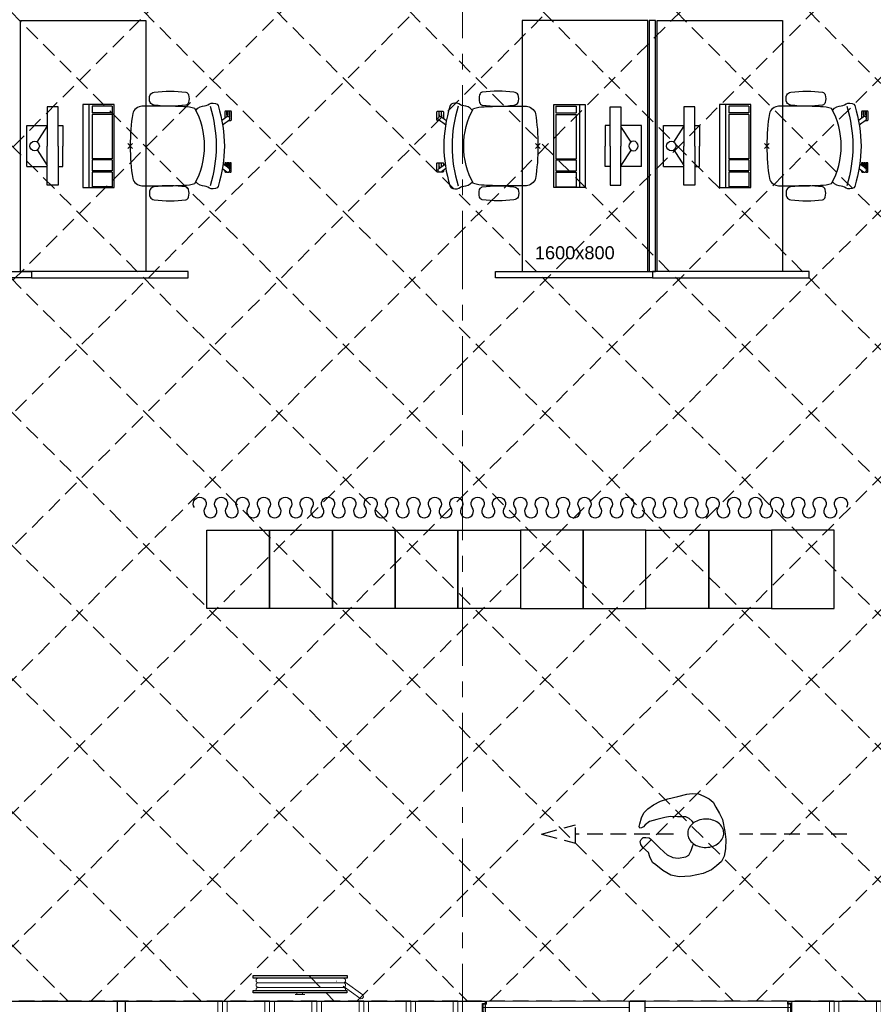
# Model space of a CAD drawing. Header units: millimetres. Extents: x 164327 to 368283, y 131426 to 274001.
# Tile 43 of 160: x 253903 to 259347, y 262013 to 268288. Entities that reach past the tile are written whole.
import ezdxf

# ---------------------------------------------------------------- set-up
doc = ezdxf.new("R2010")
doc.units = ezdxf.units.MM
doc.header["$LTSCALE"] = 400
doc.header["$PDMODE"] = 3
doc.header["$PDSIZE"] = 15
doc.linetypes.add('CENTER', pattern=[2, 1.25, -0.25, 0.25, -0.25])
doc.linetypes.add('HIDDEN', pattern=[0.375, 0.25, -0.125])
for name, color, linetype in [('-gd', 2, 'Continuous'), ('inr', 4, 'Continuous'), ('looplijnen', 8, 'HIDDEN'), ('plafond', 255, 'HIDDEN'), ('plat', 5, 'Continuous'), ('sona-s008_ip0', 7, 'Continuous'), ('stramien', 1, 'CENTER'), ('symbol', 1, 'Continuous'), ('timmerwerk-ge', 150, 'Continuous')]:
    doc.layers.add(name, color=color, linetype=linetype)
for name, color, linetype, lineweight in [('mat-scheidingswand-horizontaal', 5, 'Continuous', 25), ('mat-scheidingswand-vertikaal', 5, 'Continuous', 25), ('None', 7, 'Continuous', 9)]:
    doc.layers.add(name, color=color, linetype=linetype, lineweight=lineweight)
doc.styles.add('Arial', font='arial.ttf', dxfattribs={"height": 211.666667})

# ---------------------------------------------------------------- blocks, each defined once
blk = doc.blocks.new('*X67')
at = {"layer": 'None', "lineweight": 9}
for p, q in [((4900, -3840), (5000, -3840)), ((4900, -3870), (5000, -3870)), ((4900, -3900), (5000, -3900)), ((4900, -4140), (5000, -4140)), ((4900, -4170), (5000, -4170)), ((4900, -4200), (5000, -4200)), ((4900, -4440), (5000, -4440)), ((4900, -4470), (5000, -4470)), ((4900, -4500), (5000, -4500)), ((4900, -4740), (5000, -4740)), ((4900, -4770), (5000, -4770)), ((4900, -4800), (5000, -4800)), ((4900, -5040), (5000, -5040)), ((4900, -5070), (5000, -5070)), ((4900, -5100), (5000, -5100)), ((4900, -5340), (5000, -5340)), ((4900, -5370), (5000, -5370)), ((4900, -5400), (5000, -5400))]:
    blk.add_line(p, q, dxfattribs=at)
blk = doc.blocks.new('*X68')
at = {"layer": 'None', "lineweight": 9}
for p, q in [((4900, -7500), (5000, -7500)), ((4900, -7740), (5000, -7740)), ((4900, -7770), (5000, -7770)), ((4900, -7800), (5000, -7800)), ((4900, -8040), (5000, -8040)), ((4900, -8070), (5000, -8070)), ((4900, -8100), (5000, -8100)), ((4900, -8340), (5000, -8340)), ((4900, -8370), (5000, -8370)), ((4900, -8400), (5000, -8400)), ((4900, -8640), (5000, -8640)), ((4900, -8670), (5000, -8670))]:
    blk.add_line(p, q, dxfattribs=at)
blk = doc.blocks.new('kubica deur 930')
at = {"layer": 'None', "color": 43, "linetype": 'Continuous', "lineweight": 9}
blk.add_line((0, -40), (0, -970), dxfattribs=at)
at = {"layer": 'None', "color": 140, "linetype": 'Continuous', "lineweight": 15}
blk.add_lwpolyline([(0, -40), (0, 0), (-910, 0), (-910, -20), (-930, -20), (-930, -40)], close=True, dxfattribs=at)
at = {"layer": 'None', "color": 43, "linetype": 'Continuous', "lineweight": 9}
blk.add_arc((0, -40), 930, 180, 270, dxfattribs=at)
blk = doc.blocks.new('*U86')
at = {"layer": 'None', "color": 92, "linetype": 'Continuous', "lineweight": 25}
for p, q in [((4900, -7497.5), (4985, -7497.5)), ((4985, -7497.5), (4985, -7477.5)), ((4985, -7477.5), (5000, -7477.5))]:
    blk.add_line(p, q, dxfattribs=at)
at = {"layer": 'None', "color": 7, "xscale": -1, "rotation": 270}
blk.add_blockref('kubica deur 930', (5000, -6562.5), dxfattribs=at)
blk = doc.blocks.new('*U87')
at = {"layer": 'None', "color": 92, "linetype": 'Continuous', "lineweight": 25}
for p, q in [((4900, -5527.5), (4985, -5527.5)), ((4985, -5527.5), (4985, -5547.5)), ((4985, -5547.5), (5000, -5547.5))]:
    blk.add_line(p, q, dxfattribs=at)
at = {"layer": 'None', "color": 7, "rotation": 270}
blk.add_blockref('kubica deur 930', (5000, -6462.5), dxfattribs=at)
blk = doc.blocks.new('symb-ps03_b2')
blk.add_lwpolyline([(82.2, -333.7), (93.5, -323.3), (109.6, -304.5), (119.8, -284.7), (121.3, -230.8), (122.5, -183.8), (115.8, -150.4), (104.2, -98.4), (90.8, -52.2), (69, -24.8), (57.7, -13.2), (50.2, -0.9), (49.4, 8.5), (59.4, 13), (75.8, 8.9), (114.7, -1.3), (145.3, -16.6), (172.1, -41.1), (196.4, -77.8), (221.1, -122.2), (235.7, -169.2), (249.9, -232.3), (265.9, -290), (270.3, -324.8), (267.4, -365.4), (252.2, -399.3), (234.6, -432.8), (213.5, -457.5), (181.2, -475.4), (141, -499), (102.8, -516.9), (26.9, -533.5), (-23.3, -539.3), (-83.1, -537.5), (-129.9, -527.7), (-165.1, -510.7), (-191.8, -478.7), (-217.7, -447.5), (-240.8, -394), (-258.1, -313.4), (-261.7, -241.7), (-250.8, -189), (-222, -138.3), (-185.2, -93.4), (-169.5, -72.2), (-133.8, -53.9), (-107.1, -45.7), (-74.5, -10), (-56.5, 2.3), (-37.5, 6.7), (-23, 0.8), (-11.7, -12.6), (-10.5, -27.9), (-13.2, -49.2), (-22.6, -61.1), (-75.1, -114.5), (-104.5, -144.9), (-120.7, -165.7), (-138.4, -200.3), (-141.8, -234.1), (-134.6, -284.5), (-123.4, -302.1), (-94.4, -318.8), (-69, -327.2), (-51.7, -333)])
blk.add_lwpolyline([(-74.5, -413.3, 0.078796), (-66.1, -458.3, 0.088041), (-45.7, -493.9, 0.105312), (-14.5, -518.5, 0.121926), (19.1, -525.8, 0.121926), (52.3, -516.6, 0.105312), (82.1, -490.3, 0.088041), (100.3, -453.5, 0.078796), (106.2, -408.2, 0.078796), (97.7, -363.2, 0.088041), (77.4, -327.6, 0.105312), (46.2, -303, 0.121926), (12.5, -295.7, 0.121926), (-20.6, -304.9, 0.105312), (-50.4, -331.2, 0.088041), (-68.6, -368, 0.078796)], format="xyb", close=True)
blk = doc.blocks.new('symb-ps09_b2')
at = {"layer": 'looplijnen'}
for p, q in [((0, 935.4), (-58.2, 718.1)), ((0, 935.4), (58.2, 718.1)), ((-58.2, 718.1), (58.2, 718.1)), ((0, 95.2), (0, 718.1)), ((0, -1011), (0, -327.3))]:
    blk.add_line(p, q, dxfattribs=at)
at = {"layer": 'symbol'}
blk.add_blockref('symb-ps03_b2', (-11, 299.5), dxfattribs=at)
blk = doc.blocks.new('SONA-S008_B2')
at = {"layer": '-gd'}
blk.add_open_spline([(-253, -509.5), (-87.8, -560.2), (87.8, -560.2), (253, -509.5)], degree=3, dxfattribs=at)
for points in [[(-206.6, -15.8), (-79.4, 5.3), (79.6, 5.3), (206.6, -15.8)], [(-253, -73.9), (-253.4, -51.6), (-233.1, -20.2), (-206.6, -15.8)], [(206.6, -15.8), (233.1, -20.2), (253.4, -51.6), (253, -73.9)], [(-277.9, -126.1), (-287.8, -121.3), (-315.3, -121.3), (-325.3, -126.1)], [(-253, -272.1), (-257.1, -206.8), (-252.1, -139.2), (-253, -73.9)], [(253, -73.9), (252.1, -139.2), (257.1, -206.8), (253, -272.1)], [(277.9, -126.1), (287.8, -121.3), (315.3, -121.3), (325.3, -126.1)], [(-342.5, -153.6), (-353.5, -221.1), (-351.5, -287.6), (-342.5, -355.4)], [(-325.3, -126.1), (-337, -131.7), (-340.4, -140.8), (-342.5, -153.6)], [(-260.7, -153.6), (-262.7, -140.8), (-266.2, -131.7), (-277.9, -126.1)], [(-260.7, -355.4), (-251.6, -287.6), (-249.7, -221.1), (-260.7, -153.6)], [(260.6, -355.4), (251.6, -287.6), (249.7, -221.1), (260.6, -153.6)], [(260.6, -153.6), (262.7, -140.8), (266.2, -131.7), (277.9, -126.1)], [(325.3, -126.1), (337, -131.7), (340.4, -140.8), (342.5, -153.6)], [(342.5, -153.6), (353.4, -221.1), (351.5, -287.6), (342.5, -355.4)], [(-255.2, -303.9), (-254.1, -304.3), (-252.9, -304.7), (-251.7, -305.1)], [(-238.9, -411.5), (-253, -365.7), (-250.2, -318.7), (-253, -272.1)], [(253, -272.1), (250.2, -318.7), (253, -365.7), (238.9, -411.5)], [(251.9, -297.7), (252.9, -297.4), (253.8, -297.1), (254.7, -296.8)], [(-342.5, -355.4), (-341.5, -363), (-333.6, -369.9), (-326.1, -371.8)], [(-326.1, -371.8), (-310.3, -375.7), (-292.8, -375.7), (-277, -371.8)], [(-277, -371.8), (-269.5, -369.9), (-261.7, -363), (-260.7, -355.4)], [(-250.7, -332.5), (-253.1, -331.7), (-255.4, -330.9), (-257.6, -330.2)], [(256.9, -323.2), (255, -323.8), (253.1, -324.4), (251, -325.1)], [(277, -371.8), (269.5, -369.9), (261.7, -363), (260.6, -355.4)], [(326.1, -371.8), (310.3, -375.7), (292.8, -375.7), (277, -371.8)], [(342.5, -355.4), (341.5, -363), (333.6, -369.9), (326.1, -371.8)], [(-227.3, -418.1), (-247.1, -436.6), (-255.7, -455.2), (-255.5, -473.7)], [(238.9, -411.5), (95.4, -494.5), (-95.5, -494.5), (-238.9, -411.5)], [(255.5, -473.7), (255.7, -455.2), (247.1, -436.6), (227.3, -418.1)], [(-255.5, -473.7), (-255.4, -489), (-270.3, -500.1), (-272.1, -515.2)], [(272.1, -515.2), (270.3, -500.1), (255.4, -489), (255.5, -473.7)], [(-272.1, -515.2), (-274.4, -533.8), (-273.7, -555.7), (-258.6, -560.1)], [(-258.6, -560.1), (-77.4, -613.6), (78.8, -613.6), (258.6, -560.1)], [(258.6, -560.1), (273.7, -555.6), (274.4, -533.8), (272.1, -515.2)], [(-222.4, -606.9), (-222.4, -604.9), (-220.7, -603.3), (-218.7, -603.3)], [(-222.4, -615.1), (-222.4, -615.1), (-222.4, -606.9), (-222.4, -606.9)], [(-218.8, -615.1), (-218.8, -615.1), (-222.4, -615.1), (-222.4, -615.1)], [(-222.4, -629.9), (-222.4, -629.9), (-222.4, -618.1), (-222.4, -618.1)], [(-222.4, -618.1), (-222.4, -618.1), (-198.5, -618.1), (-198.5, -618.1)], [(-198.5, -615.1), (-198.5, -615.1), (-218.8, -615.1), (-218.8, -615.1)], [(-218.7, -603.3), (-218.7, -603.3), (-192, -603.3), (-176.8, -603.3)], [(-198.5, -618.1), (-198.5, -618.1), (-198.5, -615.1), (-198.5, -615.1)], [(-198.5, -615.1), (-198.5, -615.1), (-186.7, -615.2), (-186.7, -615.2)], [(-198.5, -618.1), (-198.5, -618.1), (-189.1, -618.2), (-187.1, -618.2)], [(-182.7, -633.4), (-188.4, -629.2), (-189.7, -621.1), (-185.5, -615.4)], [(-185.4, -615.2), (-186.2, -615.2), (-186.7, -615.2), (-186.7, -615.2)], [(-186.7, -615.2), (-186.7, -615.2), (-186.7, -616.4), (-186.7, -617.3)], [(-185.5, -615.4), (-185.5, -615.4), (-176.5, -602.9), (-162.6, -583.8)], [(-134.5, -588.9), (-152.4, -613.6), (-164.7, -630.5), (-164.7, -630.5)], [(106.4, -606.6), (106.4, -604.6), (108, -603), (110, -603)], [(106.4, -614.8), (106.4, -614.8), (106.4, -606.6), (106.4, -606.6)], [(110.1, -614.8), (110.1, -614.8), (106.4, -614.8), (106.4, -614.8)], [(106.4, -629.7), (106.4, -629.7), (106.4, -617.8), (106.4, -617.8)], [(106.4, -617.8), (106.4, -617.8), (130.3, -617.8), (130.3, -617.8)], [(110, -603), (110, -603), (115.6, -603), (123.1, -603)], [(130.3, -614.8), (130.3, -614.8), (110.1, -614.8), (110.1, -614.8)], [(143.1, -630.4), (143.1, -630.4), (131.8, -614.9), (115.2, -592)], [(130.3, -617.8), (130.3, -617.8), (130.3, -614.8), (130.3, -614.8)], [(130.3, -614.8), (130.3, -614.8), (130.9, -614.8), (131.7, -614.8)], [(130.3, -617.8), (130.3, -617.8), (131.9, -617.8), (133.9, -617.8)], [(143.7, -587.5), (156, -604.4), (163.9, -615.2), (163.9, -615.2)], [(154.9, -602.9), (159.4, -602.9), (162.3, -602.9), (162.3, -602.9)], [(163.9, -615.2), (168.1, -621), (166.8, -629.1), (161.1, -633.2)], [(162.3, -602.9), (164.4, -602.9), (166, -604.6), (166, -606.6)], [(166, -614.8), (166, -614.8), (164.6, -614.8), (163.5, -614.8)], [(165.3, -617.8), (165.8, -617.8), (166, -617.8), (166, -617.8)], [(166, -606.6), (166, -606.6), (166, -614.8), (166, -614.8)], [(166, -617.8), (166, -617.8), (166, -618.6), (166, -619.9)], [(166, -625.7), (166, -627.8), (166, -629.6), (166, -629.6)], [(-222.5, -641.1), (-222.5, -641.1), (-222.4, -632.9), (-222.4, -632.9)], [(-218.8, -644.8), (-220.8, -644.8), (-222.5, -643.1), (-222.5, -641.1)], [(-198.6, -630), (-198.6, -630), (-222.4, -629.9), (-222.4, -629.9)], [(-222.4, -632.9), (-222.4, -632.9), (-218.8, -632.9), (-218.8, -632.9)], [(-218.8, -632.9), (-218.8, -632.9), (-198.6, -633), (-198.6, -633)], [(-166.5, -644.9), (-166.5, -644.9), (-218.8, -644.8), (-218.8, -644.8)], [(-198.6, -633), (-198.6, -633), (-198.6, -630), (-198.6, -630)], [(-198.6, -630), (-198.6, -630), (-186.7, -630), (-186.7, -630)], [(-198.6, -633), (-198.6, -633), (-186.7, -633), (-186.7, -633)], [(-185.9, -630), (-186.4, -630), (-186.7, -630), (-186.7, -630)], [(-186.7, -630), (-186.7, -630), (-186.7, -633), (-186.7, -633)], [(-186.7, -633), (-186.7, -633), (-185.3, -633), (-183.1, -633)], [(-164.7, -630.5), (-168.8, -636.2), (-176.9, -637.5), (-182.7, -633.4)], [(-182.7, -633.4), (-182.7, -633.4), (-182.7, -633.4), (-182.7, -633.4)], [(-167.1, -633), (-166.7, -633), (-166.5, -633), (-166.5, -633)], [(-166.5, -633), (-166.5, -633), (-162.9, -633.1), (-162.9, -633.1)], [(-162.9, -641.3), (-162.9, -643.3), (-164.5, -644.9), (-166.5, -644.9)], [(-162.8, -630.1), (-162.8, -630.1), (-163.4, -630.1), (-164.4, -630)], [(-162.9, -633.1), (-162.9, -633.1), (-162.9, -641.3), (-162.9, -641.3)], [(-162.8, -628), (-162.8, -629.2), (-162.8, -630.1), (-162.8, -630.1)], [(130.3, -629.6), (130.3, -629.6), (106.4, -629.7), (106.4, -629.7)], [(106.4, -640.9), (106.4, -640.9), (106.4, -632.7), (106.4, -632.7)], [(106.4, -632.7), (106.4, -632.7), (110.1, -632.7), (110.1, -632.7)], [(110.1, -644.5), (108.1, -644.5), (106.5, -642.9), (106.4, -640.9)], [(110.1, -632.7), (110.1, -632.7), (130.3, -632.6), (130.3, -632.6)], [(162.4, -644.4), (162.4, -644.4), (110.1, -644.5), (110.1, -644.5)], [(130.3, -632.6), (130.3, -632.6), (130.3, -629.6), (130.3, -629.6)], [(130.3, -629.6), (130.3, -629.6), (142.1, -629.6), (142.1, -629.6)], [(130.3, -632.6), (130.3, -632.6), (142.2, -632.6), (142.2, -632.6)], [(142.5, -629.6), (142.3, -629.6), (142.1, -629.6), (142.1, -629.6)], [(142.1, -629.6), (142.1, -629.6), (142.2, -632.6), (142.2, -632.6)], [(142.2, -632.6), (142.2, -632.6), (143.3, -632.6), (145.1, -632.6)], [(161.1, -633.2), (155.3, -637.4), (147.2, -636.1), (143.1, -630.4)], [(161.1, -633.2), (161.1, -633.2), (161.1, -633.2), (161.1, -633.2)], [(161.8, -632.6), (162.2, -632.6), (162.4, -632.6), (162.4, -632.6)], [(162.4, -632.6), (162.4, -632.6), (166, -632.6), (166, -632.6)], [(166, -640.8), (166, -642.8), (164.4, -644.4), (162.4, -644.4)], [(166, -629.6), (166, -629.6), (165.4, -629.6), (164.4, -629.6)], [(166, -632.6), (166, -632.6), (166, -640.8), (166, -640.8)]]:
    blk.add_open_spline(points, degree=3)
at = {"layer": 'sona-s008_ip0'}
blk.add_point((0, 0), dxfattribs=at)
blk = doc.blocks.new('SYMB-CMP4_B2')
for p, q in [((-130, 558.1), (130, 558.1)), ((-130, 558.1), (-130, 428.1)), ((130, 558.1), (130, 428.1)), ((-25.3, 491.9), (-125, 428.1)), ((25.3, 491.9), (125, 428.1)), ((-250, 358.1), (-250, 428.1)), ((-250, 428.1), (0, 428.1)), ((250, 428.1), (0, 428.1)), ((250, 358.1), (250, 428.1)), ((0, 358.1), (-250, 358.1)), ((-130, 358.1), (-130, 328.1)), ((-130, 328.1), (0, 328.1)), ((0, 358.1), (250, 358.1)), ((130, 328.1), (0, 328.1)), ((130, 358.1), (130, 328.1)), ((265, 200), (-265, 200)), ((-265, 200), (-265, 0)), ((265, 0), (265, 200)), ((265, 162.9), (-265, 162.9)), ((-166.8, 141.5), (-259.7, 141.5)), ((-259.7, 12.9), (-259.7, 141.5)), ((-166.8, 12.9), (-166.8, 141.5)), ((-88, 141.5), (-159.1, 141.5)), ((-159.1, 12.9), (-159.1, 141.5)), ((-88, 12.9), (-88, 141.5)), ((200.4, 141.5), (-81.5, 141.5)), ((-81.5, 12.9), (-81.5, 141.5)), ((200.4, 12.9), (200.4, 141.5)), ((254.7, 141.5), (212.3, 141.5)), ((212.3, 12.9), (212.3, 141.5)), ((254.7, 12.9), (254.7, 141.5)), ((-265, 0), (265, 0)), ((-166.8, 12.9), (-259.7, 12.9)), ((-88, 12.9), (-159.1, 12.9)), ((200.4, 12.9), (-81.5, 12.9)), ((254.7, 12.9), (212.3, 12.9))]:
    blk.add_line(p, q)
blk.add_circle((0, 508.1), 30)
blk = doc.blocks.new('SYMB-GD02_B2')
blk.add_lwpolyline([(0, 0, -0.606815), (52.4, 100.7, -0.606815), (104.9, 0, 0.606815), (157.3, -100.7, 0.606815), (209.7, 0, -0.606815), (262.1, 100.7, -0.606815), (314.6, 0, 0.606815), (367, -100.7, 0.606815), (419.4, 0, -0.606815), (471.8, 100.7, -0.606815), (524.3, 0, 0.606815), (576.7, -100.7, 0.606815), (629.1, 0, -0.606815), (681.5, 100.7, -0.606815), (734, 0, 0.606815), (786.4, -100.7, 0.606815), (838.8, 0, -0.606815), (891.2, 100.7, -0.606815), (943.7, 0, 0.606815), (996.1, -100.7, 0.606815), (1048.5, 0, -0.606815), (1100.9, 100.7, -0.606815), (1153.4, 0)], format="xyb")
blk = doc.blocks.new('plat E1')
at = {"layer": 'inr'}
for points in [[(29581.1, 11481.7), (29581.1, 13081.7), (30381.1, 13081.7), (30381.1, 11481.7)], [(33581.1, 11481.7), (33581.1, 13081.7), (32781.1, 13081.7), (32781.1, 11481.7)], [(33591.1, 13081.7), (33591.1, 11481.7), (33631.1, 11481.7), (33631.1, 13081.7)], [(33641.1, 11481.7), (33641.1, 13081.7), (34441.1, 13081.7), (34441.1, 11481.7)], [(28651.1, 11481.7), (29651.1, 11481.7), (29651.1, 11441.7), (28651.1, 11441.7)], [(30651.1, 11481.7), (29651.1, 11481.7), (29651.1, 11441.7), (30651.1, 11441.7)], [(32611.1, 11481.7), (33611.1, 11481.7), (33611.1, 11441.7), (32611.1, 11441.7)], [(34611.1, 11481.7), (33611.1, 11481.7), (33611.1, 11441.7), (34611.1, 11441.7)]]:
    blk.add_lwpolyline(points, close=True, dxfattribs=at)
at = {"layer": 'mat-scheidingswand-horizontaal', "lineweight": 25}
for p, q in [((28630, 6831.7), (30250, 6831.7)), ((30200, 6731.7), (30200, 6831.7)), ((30250, 6831.7), (32547.5, 6831.7)), ((30250, 6731.7), (30250, 6831.7)), ((33462.5, 6831.7), (33462.5, 4981.7)), ((33462.5, 6831.7), (33562.5, 6831.7)), ((33562.5, 6831.7), (33562.5, 4981.7))]:
    blk.add_line(p, q, dxfattribs=at)
at = {"layer": 'mat-scheidingswand-vertikaal', "lineweight": 25}
for p, q in [((32547.5, 6731.7), (32547.5, 6831.7)), ((34477.5, 6831.7), (35675, 6831.7)), ((34477.5, 6731.7), (34477.5, 6831.7))]:
    blk.add_line(p, q, dxfattribs=at)
at = {"layer": 'None', "color": 253, "linetype": 'Continuous', "lineweight": 5}
for p, q in [((31639.6, 6948.8), (31095.6, 6948.8)), ((31639.6, 6919.7), (31095.6, 6919.7)), ((31594.7, 6958.4), (31595.4, 6959.2)), ((31744.6, 6850.8), (31638.1, 6928.2)), ((31651, 6953.8), (31763.6, 6871.8)), ((31393.4, 6873.5), (31332.6, 6873.5))]:
    blk.add_line(p, q, dxfattribs=at)
at = {"layer": 'None', "color": 92, "linetype": 'Continuous', "lineweight": 25}
for points in [[(31065.6, 6977.9), (31065.6, 6994.4), (31663.6, 6994.4), (31663.6, 6977.9)], [(31065.6, 6884), (31065.6, 6899.6), (31661.6, 6899.6), (31661.6, 6884)]]:
    blk.add_lwpolyline(points, close=True, dxfattribs=at)
at = {"layer": 'None', "color": 253, "linetype": 'Continuous', "lineweight": 5}
blk.add_lwpolyline([(31343.6, 6874), (31343.6, 6884), (31379.6, 6884), (31379.6, 6874)], close=True, dxfattribs=at)
at = {"layer": 'None', "color": 9, "linetype": 'Continuous', "lineweight": 5}
blk.add_arc((31754.1, 6861.3), 14.2, 227.7906, 55.77092, dxfattribs=at)
at = {"layer": 'None', "color": 253, "linetype": 'Continuous', "lineweight": 5}
for points, knots in [([(31097.6, 6977.9), (31093.7, 6977.9), (31090.3, 6975.9), (31087, 6974), (31085, 6970.6), (31083.1, 6967.3), (31083.1, 6963.4), (31083.1, 6959.5), (31085, 6956.2), (31087, 6952.8), (31090.3, 6950.9), (31093.7, 6948.9), (31097.6, 6948.9)], [0, 0, 0, 0.166773, 0.166773, 0.333425, 0.333425, 0.499985, 0.499985, 0.666556, 0.666556, 0.833223, 0.833223, 1, 1, 1]), ([(31639.6, 6948.8), (31643.5, 6948.8), (31646.9, 6950.7), (31650.2, 6952.7), (31652.2, 6956.1), (31654.1, 6959.4), (31654.1, 6963.3), (31654.1, 6967.2), (31652.2, 6970.6), (31650.2, 6974), (31646.9, 6975.9), (31643.5, 6977.9), (31639.6, 6977.9)], [0, 0, 0, 0.166758, 0.166758, 0.333437, 0.333437, 0.500015, 0.500015, 0.666582, 0.666582, 0.833246, 0.833246, 1, 1, 1]), ([(31097.6, 6948.9), (31093.7, 6948.9), (31090.3, 6947), (31087, 6945), (31085, 6941.7), (31083.1, 6938.3), (31083.1, 6930.6), (31085, 6927.2), (31087, 6923.8), (31090.3, 6921.9), (31093.7, 6920), (31097.6, 6920)], [0, 0, 0, 0.16677, 0.16677, 0.333423, 0.333423, 0.499995, 0.666566, 0.666566, 0.833227, 0.833227, 1, 1, 1]), ([(31097.6, 6920), (31092.6, 6920), (31088.6, 6916.9), (31084.7, 6913.8), (31083.5, 6909), (31082.3, 6904.1), (31084.3, 6899.6)], [0, 0, 0, 0.33355, 0.33355, 0.666829, 0.666829, 1, 1, 1]), ([(31639.6, 6919.7), (31643.5, 6919.7), (31646.9, 6921.7), (31650.2, 6923.6), (31652.2, 6927), (31654.1, 6930.4), (31654.1, 6934.2), (31654.1, 6938.1), (31652.2, 6941.5), (31650.2, 6944.9), (31646.9, 6946.8), (31643.5, 6948.8), (31639.6, 6948.8)], [0, 0, 0, 0.166755, 0.166755, 0.333427, 0.333427, 0.500005, 0.500005, 0.666584, 0.666584, 0.833249, 0.833249, 1, 1, 1]), ([(31653, 6899.6), (31654.9, 6904.1), (31653.6, 6908.9), (31652.4, 6913.7), (31648.5, 6916.7), (31644.5, 6919.7), (31639.6, 6919.7)], [0, 0, 0, 0.333166, 0.333166, 0.666458, 0.666458, 1, 1, 1])]:
    blk.add_open_spline(points, degree=2, knots=knots, dxfattribs=at)
at = {"layer": 'stramien', "lineweight": 0}
blk.add_line((32400, 17468.8), (32400, 182.6), dxfattribs=at)
at = {"layer": 'timmerwerk-ge'}
for points in [[(30770, 9834.2), (31170, 9834.2), (31170, 9334.2), (30770, 9334.2)], [(31170, 9834.2), (31570, 9834.2), (31570, 9334.2), (31170, 9334.2)], [(31570, 9834.2), (31970, 9834.2), (31970, 9334.2), (31570, 9334.2)], [(31970, 9834.2), (32370, 9834.2), (32370, 9334.2), (31970, 9334.2)], [(32370, 9834.2), (32770, 9834.2), (32770, 9334.2), (32370, 9334.2)], [(33170, 9834.2), (32770, 9834.2), (32770, 9334.2), (33170, 9334.2)], [(33570, 9834.2), (33170, 9834.2), (33170, 9334.2), (33570, 9334.2)], [(33570, 9834.2), (33970, 9834.2), (33970, 9334.2), (33570, 9334.2)], [(33970, 9834.2), (34370, 9834.2), (34370, 9334.2), (33970, 9334.2)], [(34770, 9834.2), (34370, 9834.2), (34370, 9334.2), (34770, 9334.2)]]:
    blk.add_lwpolyline(points, close=True, dxfattribs=at)
at = {"layer": 'inr', "xscale": -1, "rotation": 90}
for p in [(30281.1, 12281.7), (34341.1, 12281.7)]:
    blk.add_blockref('SONA-S008_B2', p, dxfattribs=at)
at = {"layer": 'inr', "rotation": 270}
blk.add_blockref('SONA-S008_B2', (32881.1, 12281.7), dxfattribs=at)
at = {"layer": 'mat-scheidingswand-vertikaal', "rotation": 90}
for name in ['*X67', '*X68']:
    blk.add_blockref(name, (27000, 1831.7), dxfattribs=at)
at = {"layer": 'None', "color": 7, "rotation": 90}
for name in ['*U87', '*U86']:
    blk.add_blockref(name, (27000, 1831.7), dxfattribs=at)
at = {"layer": 'symbol', "rotation": 90}
for name, p in [('SYMB-CMP4_B2', (30179.6, 12281.7)), ('SYMB-CMP4_B2', (34239.6, 12281.7)), ('symb-ps09_b2', (33839.6, 7896.9))]:
    blk.add_blockref(name, p, dxfattribs=at)
at = {"layer": 'symbol', "xscale": -1, "rotation": 270}
blk.add_blockref('SYMB-CMP4_B2', (32982.5, 12281.7), dxfattribs=at)
at = {"layer": 'symbol', "xscale": 0.65, "yscale": 0.65, "zscale": 0.65}
for p in [(30690.3, 9977.9), (31371.8, 9977.9), (32053.3, 9977.9), (32734.9, 9977.9), (33416.4, 9977.9), (34097.9, 9977.9)]:
    blk.add_blockref('SYMB-GD02_B2', p, dxfattribs=at)
at = {"layer": 'plat', "insert": (32861.3, 11642.9), "char_height": 82.97, "attachment_point": 1, "style": 'Arial'}
blk.add_mtext('1600x800', dxfattribs=at)
blk = doc.blocks.new('pl40')
at = {"layer": 'plafond'}
for p, q in [((21135.3, 0), (29885.2, -8750)), ((21700, -12836.7), (34536.7, 0)), ((21700, -13685.3), (35385.3, 0)), ((21983.8, 0), (30733.8, -8750)), ((22832.3, 0), (31582.3, -8750)), ((23680.9, 0), (32430.8, -8750)), ((24529.4, 0), (33279.4, -8750)), ((25377.9, 0), (34127.9, -8750)), ((25714.7, -7125), (32839.7, 0)), ((26226.5, 0), (34976.4, -8750)), ((26563.2, -7125), (33688.2, 0)), ((27075, 0), (35824.9, -8750)), ((27923.5, 0), (35970, -8046.5)), ((28772, 0), (35970, -7198)), ((29620.6, 0), (35970, -6349.4)), ((30469.1, 0), (35970, -5500.9)), ((31317.6, 0), (35970, -4652.4)), ((32166.2, 0), (35970, -3803.8)), ((22483.8, -13750), (35970, -263.8)), ((28332.4, -8750), (35970, -1112.3)), ((29180.9, -8750), (35970, -1960.9)), ((30029.4, -8750), (35970, -2809.4)), ((30878, -8750), (35970, -3657.9)), ((31726.5, -8750), (35970, -4506.4)), ((32575, -8750), (35970, -5355)), ((33423.5, -8750), (35970, -6203.5)), ((34272.1, -8750), (35970, -7052))]:
    blk.add_line(p, q, dxfattribs=at)
blk.add_lwpolyline([(0, 0), (8950, 0), (8950, -4519.8), (12650, -4519.8), (12650, 0), (35970, 0), (35970, -8750), (26950, -8750), (26950, -13750), (21700, -13750), (21700, -9750), (17850, -9750), (17850, -13750), (8550, -13750.6), (8549.7, -8749.8), (3550, -8750), (3550, -12295), (5350, -12295), (5350, -13750), (0, -13750), (0, 0)], dxfattribs=at)

msp = doc.modelspace()

# ---------------------------------------------------------------- block references
at = {"layer": 'plafond'}
msp.add_blockref('plat E1', (224326.97992, 255201.08207), dxfattribs=at)
at = {"layer": 'plat'}
msp.add_blockref('pl40', (224326.97992, 270782.75849), dxfattribs=at)

doc.saveas('drawing.dxf')
